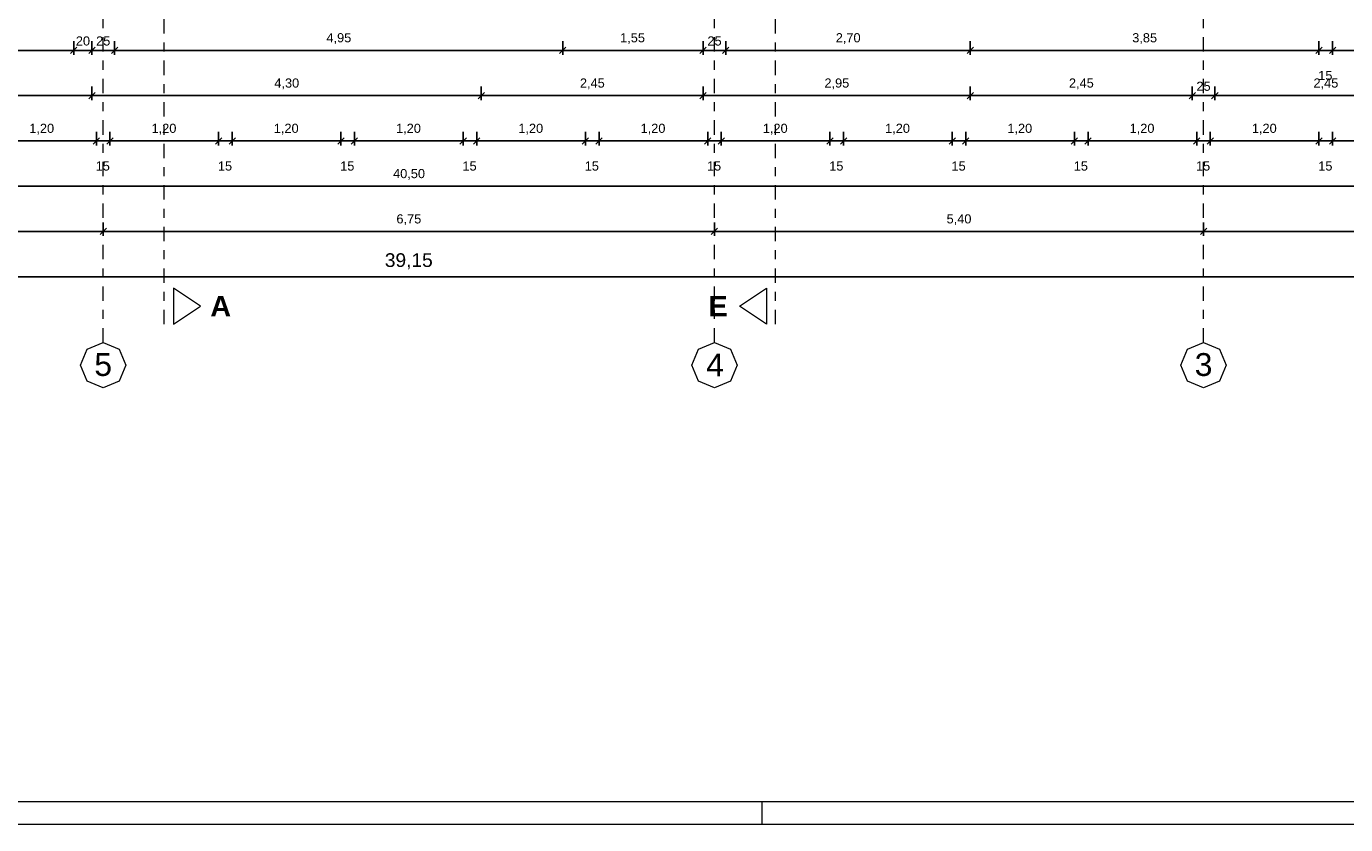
# Model space of a CAD drawing. Header units: metres. Extents: x -45.2 to 14.3, y -31.8 to 10.2.
# Tile 62 of 141: x -23.8 to -9.2, y -31.8 to -23. Entities that reach past the tile are written whole.
import ezdxf

# ---------------------------------------------------------------- set-up
doc = ezdxf.new("R2010")
doc.units = ezdxf.units.M
doc.header["$LTSCALE"] = 0.05
doc.linetypes.add('Achsen 01', pattern=[5.291531, 3.175, -1.058062, 0.352704, -0.705764])
doc.layers.get('0').update_dxf_attribs({"lineweight": 25})
doc.layers.add('AV1-Achsen', color=1, linetype='Achsen 01', lineweight=18, true_color=0xff0000)
for name, color, linetype, lineweight in [('AV1-Planrahmen', 7, 'Continuous', 9), ('AV1-Schnitt Achsen', 7, 'Achsen 01', 18), ('Bemaßung-Bemaßung', 7, 'Continuous', 9), ('Keine', 7, 'Continuous', 9)]:
    doc.layers.add(name, color=color, linetype=linetype, lineweight=lineweight)
doc.styles.add('Arial', font='arial.ttf')
doc.styles.add('Arial (bold)', font='arialbd.ttf')

# ---------------------------------------------------------------- blocks, each defined once
blk = doc.blocks.new('Group')
at = {"layer": 'AV1-Planrahmen', "color": 7}
blk.add_line((-0.0045, -0.4205), (-0.0045, -0.4155), dxfattribs=at)
at = {"layer": 'AV1-Planrahmen', "color": 7, "flags": 128}
for points in [[(-0.5945, -0.4205), (-0.5945, 0.4205), (0.5945, 0.4205), (0.5945, -0.4205)], [(-0.5695, -0.4155), (-0.5695, 0.4155), (0.4045, 0.4155), (0.4045, -0.4155)]]:
    blk.add_lwpolyline(points, close=True, dxfattribs=at)

msp = doc.modelspace()

# ---------------------------------------------------------------- linework, layer by layer
at = {"color": 0, "linetype": 'ByBlock', "lineweight": -2}
for p, q in [((-23.275, -23.275), (-23.346, -23.275)), ((-23.275, -23.275), (-23.346, -23.275)), ((-23.075, -23.275), (-23.004, -23.275)), ((-23.075, -23.275), (-23.004, -23.275)), ((-22.825, -23.275), (-22.896, -23.275)), ((-22.825, -23.275), (-22.754, -23.275)), ((-17.875, -23.275), (-17.946, -23.275)), ((-17.875, -23.275), (-17.804, -23.275)), ((-16.325, -23.275), (-16.396, -23.275)), ((-16.325, -23.275), (-16.254, -23.275)), ((-16.075, -23.275), (-16.146, -23.275)), ((-16.075, -23.275), (-16.004, -23.275)), ((-13.375, -23.275), (-13.446, -23.275)), ((-13.375, -23.275), (-13.304, -23.275)), ((-9.525, -23.275), (-9.596, -23.275)), ((-9.525, -23.275), (-9.596, -23.275)), ((-9.375, -23.275), (-9.304, -23.275)), ((-9.375, -23.275), (-9.304, -23.275)), ((-23.075, -23.775), (-23.146, -23.775)), ((-23.075, -23.775), (-23.004, -23.775)), ((-18.775, -23.775), (-18.846, -23.775)), ((-18.775, -23.775), (-18.704, -23.775)), ((-16.325, -23.775), (-16.396, -23.775)), ((-16.325, -23.775), (-16.254, -23.775)), ((-13.375, -23.775), (-13.446, -23.775)), ((-13.375, -23.775), (-13.304, -23.775)), ((-10.925, -23.775), (-10.996, -23.775)), ((-10.925, -23.775), (-10.854, -23.775)), ((-10.675, -23.775), (-10.746, -23.775)), ((-10.675, -23.775), (-10.604, -23.775)), ((-23.025, -24.275), (-23.096, -24.275)), ((-23.025, -24.275), (-23.096, -24.275)), ((-22.875, -24.275), (-22.804, -24.275)), ((-22.875, -24.275), (-22.804, -24.275)), ((-21.675, -24.275), (-21.746, -24.275)), ((-21.675, -24.275), (-21.746, -24.275)), ((-21.525, -24.275), (-21.454, -24.275)), ((-21.525, -24.275), (-21.454, -24.275)), ((-20.325, -24.275), (-20.396, -24.275)), ((-20.325, -24.275), (-20.396, -24.275)), ((-20.175, -24.275), (-20.104, -24.275)), ((-20.175, -24.275), (-20.104, -24.275)), ((-18.975, -24.275), (-19.046, -24.275)), ((-18.975, -24.275), (-19.046, -24.275)), ((-18.825, -24.275), (-18.754, -24.275)), ((-18.825, -24.275), (-18.754, -24.275)), ((-17.625, -24.275), (-17.696, -24.275)), ((-17.625, -24.275), (-17.696, -24.275)), ((-17.475, -24.275), (-17.404, -24.275)), ((-17.475, -24.275), (-17.404, -24.275)), ((-16.275, -24.275), (-16.346, -24.275)), ((-16.275, -24.275), (-16.346, -24.275)), ((-16.125, -24.275), (-16.054, -24.275)), ((-16.125, -24.275), (-16.054, -24.275)), ((-14.925, -24.275), (-14.996, -24.275)), ((-14.925, -24.275), (-14.996, -24.275)), ((-14.775, -24.275), (-14.704, -24.275)), ((-14.775, -24.275), (-14.704, -24.275)), ((-13.575, -24.275), (-13.646, -24.275)), ((-13.575, -24.275), (-13.646, -24.275)), ((-13.425, -24.275), (-13.354, -24.275)), ((-13.425, -24.275), (-13.354, -24.275)), ((-12.225, -24.275), (-12.296, -24.275)), ((-12.225, -24.275), (-12.296, -24.275)), ((-12.075, -24.275), (-12.004, -24.275)), ((-12.075, -24.275), (-12.004, -24.275)), ((-10.875, -24.275), (-10.946, -24.275)), ((-10.875, -24.275), (-10.946, -24.275)), ((-10.725, -24.275), (-10.654, -24.275)), ((-10.725, -24.275), (-10.654, -24.275)), ((-9.525, -24.275), (-9.596, -24.275)), ((-9.525, -24.275), (-9.596, -24.275)), ((-9.375, -24.275), (-9.304, -24.275)), ((-9.375, -24.275), (-9.304, -24.275)), ((-22.95, -25.275), (-23.021, -25.275)), ((-22.95, -25.275), (-22.879, -25.275)), ((-16.2, -25.275), (-16.271, -25.275)), ((-16.2, -25.275), (-16.129, -25.275)), ((-10.8, -25.275), (-10.871, -25.275)), ((-10.8, -25.275), (-10.729, -25.275))]:
    msp.add_line(p, q, dxfattribs=at)
at = {"color": 0, "linetype": 'Continuous', "lineweight": 15}
for p, q in [((-23.24, -23.24), (-23.31, -23.31)), ((-23.24, -23.24), (-23.31, -23.31)), ((-23.11, -23.31), (-23.04, -23.24)), ((-23.11, -23.31), (-23.04, -23.24)), ((-22.79, -23.24), (-22.86, -23.31)), ((-22.86, -23.31), (-22.79, -23.24)), ((-17.84, -23.24), (-17.91, -23.31)), ((-17.91, -23.31), (-17.84, -23.24)), ((-16.29, -23.24), (-16.36, -23.31)), ((-16.36, -23.31), (-16.29, -23.24)), ((-16.04, -23.24), (-16.11, -23.31)), ((-16.11, -23.31), (-16.04, -23.24)), ((-13.34, -23.24), (-13.41, -23.31)), ((-13.41, -23.31), (-13.34, -23.24)), ((-9.49, -23.24), (-9.56, -23.31)), ((-9.49, -23.24), (-9.56, -23.31)), ((-9.41, -23.31), (-9.34, -23.24)), ((-9.41, -23.31), (-9.34, -23.24)), ((-23.04, -23.74), (-23.11, -23.81)), ((-23.11, -23.81), (-23.04, -23.74)), ((-18.74, -23.74), (-18.81, -23.81)), ((-18.81, -23.81), (-18.74, -23.74)), ((-16.29, -23.74), (-16.36, -23.81)), ((-16.36, -23.81), (-16.29, -23.74)), ((-13.34, -23.74), (-13.41, -23.81)), ((-13.41, -23.81), (-13.34, -23.74)), ((-10.89, -23.74), (-10.96, -23.81)), ((-10.96, -23.81), (-10.89, -23.74)), ((-10.64, -23.74), (-10.71, -23.81)), ((-10.71, -23.81), (-10.64, -23.74)), ((-22.99, -24.24), (-23.06, -24.31)), ((-22.99, -24.24), (-23.06, -24.31)), ((-22.91, -24.31), (-22.84, -24.24)), ((-22.91, -24.31), (-22.84, -24.24)), ((-21.64, -24.24), (-21.71, -24.31)), ((-21.64, -24.24), (-21.71, -24.31)), ((-21.56, -24.31), (-21.49, -24.24)), ((-21.56, -24.31), (-21.49, -24.24)), ((-20.29, -24.24), (-20.36, -24.31)), ((-20.29, -24.24), (-20.36, -24.31)), ((-20.21, -24.31), (-20.14, -24.24)), ((-20.21, -24.31), (-20.14, -24.24)), ((-18.94, -24.24), (-19.01, -24.31)), ((-18.94, -24.24), (-19.01, -24.31)), ((-18.86, -24.31), (-18.79, -24.24)), ((-18.86, -24.31), (-18.79, -24.24)), ((-17.59, -24.24), (-17.66, -24.31)), ((-17.59, -24.24), (-17.66, -24.31)), ((-17.51, -24.31), (-17.44, -24.24)), ((-17.51, -24.31), (-17.44, -24.24)), ((-16.24, -24.24), (-16.31, -24.31)), ((-16.24, -24.24), (-16.31, -24.31)), ((-16.16, -24.31), (-16.09, -24.24)), ((-16.16, -24.31), (-16.09, -24.24)), ((-14.89, -24.24), (-14.96, -24.31)), ((-14.89, -24.24), (-14.96, -24.31)), ((-14.81, -24.31), (-14.74, -24.24)), ((-14.81, -24.31), (-14.74, -24.24)), ((-13.54, -24.24), (-13.61, -24.31)), ((-13.54, -24.24), (-13.61, -24.31)), ((-13.46, -24.31), (-13.39, -24.24)), ((-13.46, -24.31), (-13.39, -24.24)), ((-12.19, -24.24), (-12.26, -24.31)), ((-12.19, -24.24), (-12.26, -24.31)), ((-12.11, -24.31), (-12.04, -24.24)), ((-12.11, -24.31), (-12.04, -24.24)), ((-10.84, -24.24), (-10.91, -24.31)), ((-10.84, -24.24), (-10.91, -24.31)), ((-10.76, -24.31), (-10.69, -24.24)), ((-10.76, -24.31), (-10.69, -24.24)), ((-9.49, -24.24), (-9.56, -24.31)), ((-9.49, -24.24), (-9.56, -24.31)), ((-9.41, -24.31), (-9.34, -24.24)), ((-9.41, -24.31), (-9.34, -24.24)), ((-22.915, -25.24), (-22.985, -25.31)), ((-22.985, -25.31), (-22.915, -25.24)), ((-16.165, -25.24), (-16.235, -25.31)), ((-16.235, -25.31), (-16.165, -25.24)), ((-10.765, -25.24), (-10.835, -25.31)), ((-10.835, -25.31), (-10.765, -25.24))]:
    msp.add_line(p, q, dxfattribs=at)
at = {"layer": 'AV1-Achsen'}
for p, q in [((-22.95, -26.5), (-22.95, 4.9)), ((-16.2, -26.5), (-16.2, 4.9)), ((-10.8, -26.5), (-10.8, 4.9))]:
    msp.add_line(p, q, dxfattribs=at)
at = {"layer": 'AV1-Achsen', "linetype": 'Continuous'}
for points in [[(-22.95, -26.5), (-22.773, -26.573), (-22.7, -26.75), (-22.773, -26.927), (-22.95, -27), (-23.127, -26.927), (-23.2, -26.75), (-23.127, -26.573)], [(-16.2, -26.5), (-16.023, -26.573), (-15.95, -26.75), (-16.023, -26.927), (-16.2, -27), (-16.377, -26.927), (-16.45, -26.75), (-16.377, -26.573)], [(-10.8, -26.5), (-10.623, -26.573), (-10.55, -26.75), (-10.623, -26.927), (-10.8, -27), (-10.977, -26.927), (-11.05, -26.75), (-10.977, -26.573)]]:
    msp.add_lwpolyline(points, close=True, dxfattribs=at)
at = {"layer": 'AV1-Schnitt Achsen'}
for p, q in [((-22.275, -26.3), (-22.275, 4.7)), ((-15.525, -26.3), (-15.525, 4.7))]:
    msp.add_line(p, q, dxfattribs=at)
at = {"layer": 'AV1-Schnitt Achsen', "linetype": 'Continuous'}
for points in [[(-22.175, -25.9), (-22.175, -26.3), (-21.875, -26.1)], [(-15.625, -25.9), (-15.625, -26.3), (-15.925, -26.1)]]:
    msp.add_lwpolyline(points, close=True, dxfattribs=at)
at = {"layer": 'Bemaßung-Bemaßung', "color": 0, "linetype": 'Continuous', "lineweight": -2}
for p, q in [((-23.346, -23.275), (-25.504, -23.275)), ((-23.346, -23.275), (-23.416, -23.275)), ((-23.275, -23.175), (-23.275, -23.325)), ((-23.275, -23.175), (-23.275, -23.325)), ((-23.075, -23.275), (-23.275, -23.275)), ((-23.075, -23.175), (-23.075, -23.325)), ((-23.075, -23.175), (-23.075, -23.325)), ((-23.004, -23.275), (-22.934, -23.275)), ((-22.896, -23.275), (-23.004, -23.275)), ((-22.825, -23.175), (-22.825, -23.325)), ((-22.825, -23.175), (-22.825, -23.325)), ((-17.946, -23.275), (-22.754, -23.275)), ((-17.875, -23.175), (-17.875, -23.325)), ((-17.875, -23.175), (-17.875, -23.325)), ((-16.396, -23.275), (-17.804, -23.275)), ((-16.325, -23.175), (-16.325, -23.325)), ((-16.325, -23.175), (-16.325, -23.325)), ((-16.146, -23.275), (-16.254, -23.275)), ((-16.075, -23.175), (-16.075, -23.325)), ((-16.075, -23.175), (-16.075, -23.325)), ((-13.446, -23.275), (-16.004, -23.275)), ((-13.375, -23.175), (-13.375, -23.325)), ((-13.375, -23.175), (-13.375, -23.325)), ((-9.596, -23.275), (-13.304, -23.275)), ((-9.596, -23.275), (-9.666, -23.275)), ((-9.525, -23.175), (-9.525, -23.325)), ((-9.525, -23.175), (-9.525, -23.325)), ((-9.375, -23.275), (-9.525, -23.275)), ((-9.375, -23.175), (-9.375, -23.325)), ((-9.375, -23.175), (-9.375, -23.325)), ((-9.304, -23.275), (-9.234, -23.275)), ((-5.596, -23.275), (-9.304, -23.275)), ((-23.025, -24.175), (-23.025, -24.325)), ((-23.025, -24.175), (-23.025, -24.325)), ((-22.875, -24.175), (-22.875, -24.325)), ((-22.875, -24.175), (-22.875, -24.325)), ((-21.675, -24.175), (-21.675, -24.325)), ((-21.675, -24.175), (-21.675, -24.325)), ((-21.525, -24.175), (-21.525, -24.325)), ((-21.525, -24.175), (-21.525, -24.325)), ((-20.325, -24.175), (-20.325, -24.325)), ((-20.325, -24.175), (-20.325, -24.325)), ((-20.175, -24.175), (-20.175, -24.325)), ((-20.175, -24.175), (-20.175, -24.325)), ((-18.975, -24.175), (-18.975, -24.325)), ((-18.975, -24.175), (-18.975, -24.325)), ((-18.825, -24.175), (-18.825, -24.325)), ((-18.825, -24.175), (-18.825, -24.325)), ((-17.625, -24.175), (-17.625, -24.325)), ((-17.625, -24.175), (-17.625, -24.325)), ((-17.475, -24.175), (-17.475, -24.325)), ((-17.475, -24.175), (-17.475, -24.325)), ((-16.275, -24.175), (-16.275, -24.325)), ((-16.275, -24.175), (-16.275, -24.325)), ((-16.125, -24.175), (-16.125, -24.325)), ((-16.125, -24.175), (-16.125, -24.325)), ((-14.925, -24.175), (-14.925, -24.325)), ((-14.925, -24.175), (-14.925, -24.325)), ((-14.775, -24.175), (-14.775, -24.325)), ((-14.775, -24.175), (-14.775, -24.325)), ((-13.575, -24.175), (-13.575, -24.325)), ((-13.575, -24.175), (-13.575, -24.325)), ((-13.425, -24.175), (-13.425, -24.325)), ((-13.425, -24.175), (-13.425, -24.325)), ((-12.225, -24.175), (-12.225, -24.325)), ((-12.225, -24.175), (-12.225, -24.325)), ((-12.075, -24.175), (-12.075, -24.325)), ((-12.075, -24.175), (-12.075, -24.325)), ((-10.875, -24.175), (-10.875, -24.325)), ((-10.875, -24.175), (-10.875, -24.325)), ((-10.725, -24.175), (-10.725, -24.325)), ((-10.725, -24.175), (-10.725, -24.325)), ((-9.525, -24.175), (-9.525, -24.325)), ((-9.525, -24.175), (-9.525, -24.325)), ((-9.375, -24.175), (-9.375, -24.325)), ((-9.375, -24.175), (-9.375, -24.325)), ((-24.154, -24.275), (-23.096, -24.275)), ((-23.096, -24.275), (-23.166, -24.275)), ((-23.025, -24.275), (-22.875, -24.275)), ((-22.804, -24.275), (-21.746, -24.275)), ((-22.804, -24.275), (-22.734, -24.275)), ((-21.746, -24.275), (-21.816, -24.275)), ((-21.675, -24.275), (-21.525, -24.275)), ((-21.454, -24.275), (-20.396, -24.275)), ((-21.454, -24.275), (-21.384, -24.275)), ((-20.396, -24.275), (-20.466, -24.275)), ((-20.325, -24.275), (-20.175, -24.275)), ((-20.104, -24.275), (-19.046, -24.275)), ((-20.104, -24.275), (-20.034, -24.275)), ((-19.046, -24.275), (-19.116, -24.275)), ((-18.975, -24.275), (-18.825, -24.275)), ((-18.754, -24.275), (-17.696, -24.275)), ((-18.754, -24.275), (-18.684, -24.275)), ((-17.696, -24.275), (-17.766, -24.275)), ((-17.625, -24.275), (-17.475, -24.275)), ((-17.404, -24.275), (-16.346, -24.275)), ((-17.404, -24.275), (-17.334, -24.275)), ((-16.346, -24.275), (-16.416, -24.275)), ((-16.275, -24.275), (-16.125, -24.275)), ((-16.054, -24.275), (-14.996, -24.275)), ((-16.054, -24.275), (-15.984, -24.275)), ((-14.996, -24.275), (-15.066, -24.275)), ((-14.925, -24.275), (-14.775, -24.275)), ((-14.704, -24.275), (-13.646, -24.275)), ((-14.704, -24.275), (-14.634, -24.275)), ((-13.646, -24.275), (-13.716, -24.275)), ((-13.575, -24.275), (-13.425, -24.275)), ((-13.354, -24.275), (-12.296, -24.275)), ((-13.354, -24.275), (-13.284, -24.275)), ((-12.296, -24.275), (-12.366, -24.275)), ((-12.225, -24.275), (-12.075, -24.275)), ((-12.004, -24.275), (-10.946, -24.275)), ((-12.004, -24.275), (-11.934, -24.275)), ((-10.946, -24.275), (-11.016, -24.275)), ((-10.875, -24.275), (-10.725, -24.275)), ((-10.654, -24.275), (-9.596, -24.275)), ((-10.654, -24.275), (-10.584, -24.275)), ((-9.596, -24.275), (-9.666, -24.275)), ((-9.525, -24.275), (-9.375, -24.275)), ((-9.304, -24.275), (-8.246, -24.275)), ((-9.304, -24.275), (-9.234, -24.275))]:
    msp.add_line(p, q, dxfattribs=at)
at = {"layer": 'Bemaßung-Bemaßung', "color": 0, "lineweight": -2}
for p, q in [((-23.075, -23.675), (-23.075, -23.825)), ((-23.075, -23.675), (-23.075, -23.825)), ((-18.775, -23.675), (-18.775, -23.825)), ((-18.775, -23.675), (-18.775, -23.825)), ((-16.325, -23.675), (-16.325, -23.825)), ((-16.325, -23.675), (-16.325, -23.825)), ((-13.375, -23.675), (-13.375, -23.825)), ((-13.375, -23.675), (-13.375, -23.825)), ((-10.925, -23.675), (-10.925, -23.825)), ((-10.925, -23.675), (-10.925, -23.825)), ((-10.675, -23.675), (-10.675, -23.825)), ((-10.675, -23.675), (-10.675, -23.825)), ((-23.146, -23.775), (-25.454, -23.775)), ((-18.846, -23.775), (-23.004, -23.775)), ((-16.396, -23.775), (-18.704, -23.775)), ((-13.446, -23.775), (-16.254, -23.775)), ((-10.996, -23.775), (-13.304, -23.775)), ((-10.746, -23.775), (-10.854, -23.775)), ((-8.296, -23.775), (-10.604, -23.775)), ((0.604, -24.775), (-39.754, -24.775)), ((-22.95, -25.175), (-22.95, -25.325)), ((-22.95, -25.175), (-22.95, -25.325)), ((-16.2, -25.175), (-16.2, -25.325)), ((-16.2, -25.175), (-16.2, -25.325)), ((-10.8, -25.175), (-10.8, -25.325)), ((-10.8, -25.175), (-10.8, -25.325)), ((-23.021, -25.275), (-28.279, -25.275)), ((-16.271, -25.275), (-22.879, -25.275)), ((-10.871, -25.275), (-16.129, -25.275)), ((-5.471, -25.275), (-10.729, -25.275)), ((-0.071, -25.775), (-39.079, -25.775))]:
    msp.add_line(p, q, dxfattribs=at)
at = {"layer": 'Defpoints', "color": 0, "lineweight": 0}
for p, q in [((-23.275, -23.275), (-23.275, -23.275)), ((-23.075, -23.275), (-23.075, -23.275)), ((-22.825, -23.275), (-22.825, -23.275)), ((-17.875, -23.275), (-17.875, -23.275)), ((-16.325, -23.275), (-16.325, -23.275)), ((-16.075, -23.275), (-16.075, -23.275)), ((-13.375, -23.275), (-13.375, -23.275)), ((-9.525, -23.275), (-9.525, -23.275)), ((-9.375, -23.275), (-9.375, -23.275)), ((-23.075, -23.775), (-23.075, -23.775)), ((-18.775, -23.775), (-18.775, -23.775)), ((-16.325, -23.775), (-16.325, -23.775)), ((-13.375, -23.775), (-13.375, -23.775)), ((-10.925, -23.775), (-10.925, -23.775)), ((-10.675, -23.775), (-10.675, -23.775)), ((-23.025, -24.275), (-23.025, -24.275)), ((-22.875, -24.275), (-22.875, -24.275)), ((-21.675, -24.275), (-21.675, -24.275)), ((-21.525, -24.275), (-21.525, -24.275)), ((-20.325, -24.275), (-20.325, -24.275)), ((-20.175, -24.275), (-20.175, -24.275)), ((-18.975, -24.275), (-18.975, -24.275)), ((-18.825, -24.275), (-18.825, -24.275)), ((-17.625, -24.275), (-17.625, -24.275)), ((-17.475, -24.275), (-17.475, -24.275)), ((-16.275, -24.275), (-16.275, -24.275)), ((-16.125, -24.275), (-16.125, -24.275)), ((-14.925, -24.275), (-14.925, -24.275)), ((-14.775, -24.275), (-14.775, -24.275)), ((-13.575, -24.275), (-13.575, -24.275)), ((-13.425, -24.275), (-13.425, -24.275)), ((-12.225, -24.275), (-12.225, -24.275)), ((-12.075, -24.275), (-12.075, -24.275)), ((-10.875, -24.275), (-10.875, -24.275)), ((-10.725, -24.275), (-10.725, -24.275)), ((-9.525, -24.275), (-9.525, -24.275)), ((-9.375, -24.275), (-9.375, -24.275)), ((-22.95, -25.275), (-22.95, -25.275)), ((-16.2, -25.275), (-16.2, -25.275)), ((-10.8, -25.275), (-10.8, -25.275))]:
    msp.add_line(p, q, dxfattribs=at)

# ---------------------------------------------------------------- block references
at = {"layer": 'Keine', "color": 7, "transparency": 33554687, "xscale": 50, "yscale": 50, "zscale": 50}
msp.add_blockref('Group', (-15.45, -10.8), dxfattribs=at)

# ---------------------------------------------------------------- texts
at = {"layer": 'AV1-Achsen', "char_height": 0.252, "attachment_point": 7, "style": 'Arial'}
for s, insert in [('5', (-23.048, -26.874)), ('4', (-16.292, -26.876)), ('3', (-10.897, -26.874))]:
    msp.add_mtext(s, dxfattribs=dict(at, insert=insert))
at = {"layer": 'AV1-Schnitt Achsen', "char_height": 0.227, "attachment_point": 7, "style": 'Arial (bold)'}
for s, insert in [('A', (-21.767, -26.213)), ('E', (-16.266, -26.213))]:
    msp.add_mtext(s, dxfattribs=dict(at, insert=insert))
at = {"layer": 'Bemaßung-Bemaßung', "color": 0, "attachment_point": 7, "style": 'Arial'}
for s, insert, char_height in [('20', (-23.252, -23.223), 0.1009), ('25', (-23.028, -23.223), 0.1009), ('4,95', (-20.485, -23.205), 0.1009), ('1,55', (-17.242, -23.205), 0.1009), ('25', (-16.278, -23.223), 0.1009), ('2,70', (-14.861, -23.205), 0.1009), ('3,85', (-11.587, -23.205), 0.1009), ('4,30', (-21.06, -23.705), 0.1009), ('2,45', (-17.686, -23.705), 0.1009), ('2,95', (-14.986, -23.705), 0.1009), ('2,45', (-12.286, -23.705), 0.1009), ('25', (-10.878, -23.723), 0.1009), ('2,45', (-9.586, -23.705), 0.1009), ('15', (-9.533, -23.604), 0.1009), ('1,20', (-23.766, -24.205), 0.1009), ('1,20', (-22.416, -24.205), 0.1009), ('1,20', (-21.066, -24.205), 0.1009), ('1,20', (-19.716, -24.205), 0.1009), ('1,20', (-18.366, -24.205), 0.1009), ('1,20', (-17.016, -24.205), 0.1009), ('1,20', (-15.666, -24.205), 0.1009), ('1,20', (-14.316, -24.205), 0.1009), ('1,20', (-12.966, -24.205), 0.1009), ('1,20', (-11.616, -24.205), 0.1009), ('1,20', (-10.266, -24.205), 0.1009), ('15', (-23.033, -24.604), 0.1009), ('15', (-21.683, -24.604), 0.1009), ('15', (-20.333, -24.604), 0.1009), ('15', (-18.983, -24.604), 0.1009), ('15', (-17.633, -24.604), 0.1009), ('15', (-16.283, -24.604), 0.1009), ('15', (-14.933, -24.604), 0.1009), ('15', (-13.583, -24.604), 0.1009), ('15', (-12.233, -24.604), 0.1009), ('15', (-10.883, -24.604), 0.1009), ('15', (-9.533, -24.604), 0.1009), ('40,50', (-19.749, -24.705), 0.1009), ('6,75', (-19.712, -25.205), 0.1009), ('5,40', (-13.637, -25.205), 0.1009), ('39,15', (-19.84, -25.695), 0.1513)]:
    msp.add_mtext(s, dxfattribs=dict(at, insert=insert, char_height=char_height))

doc.saveas('drawing.dxf')
